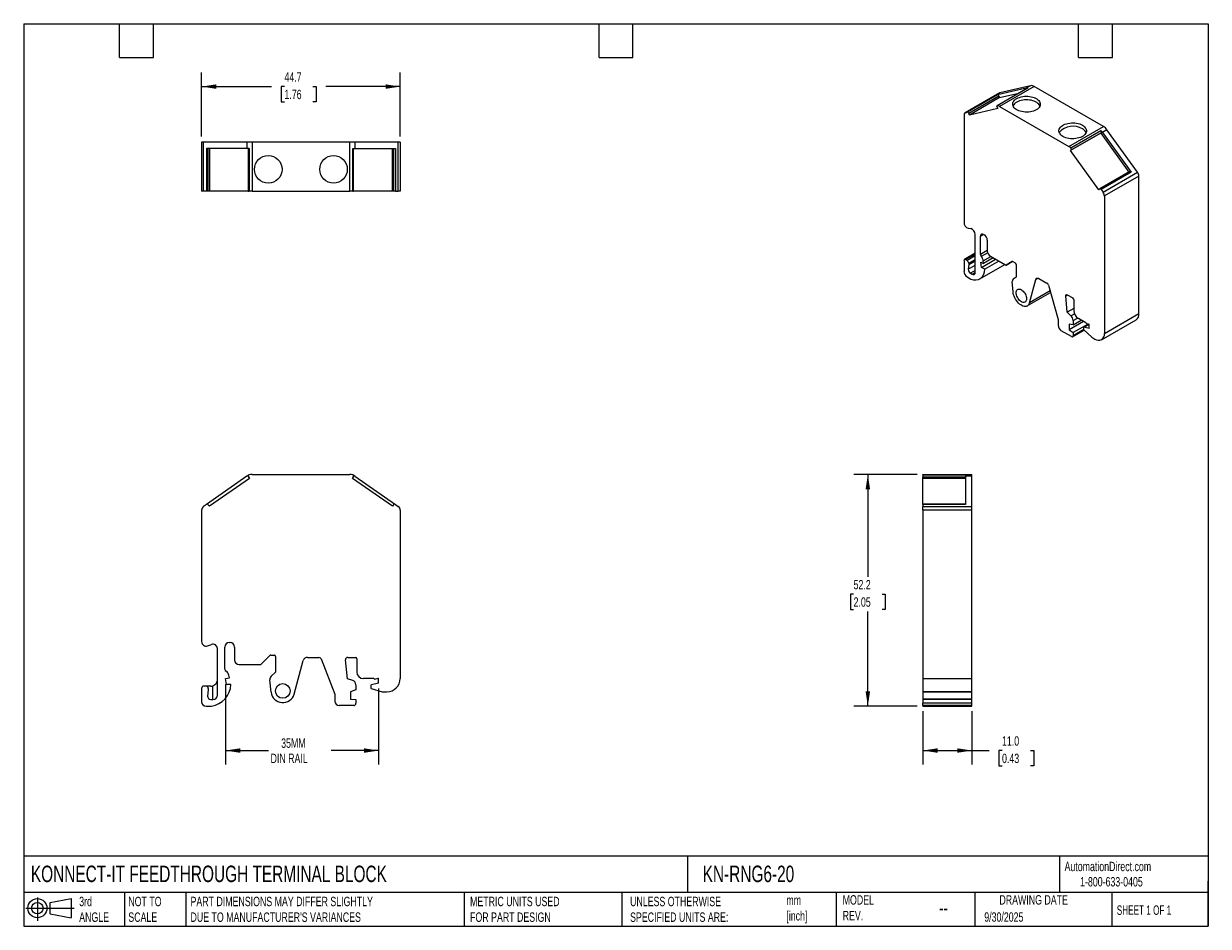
# Model space of a CAD drawing. Header units: millimetres. Extents: x 6 to 273, y 6 to 210.
import ezdxf

# ---------------------------------------------------------------- set-up
doc = ezdxf.new("R2010")
doc.units = ezdxf.units.MM
doc.linetypes.add('SLD-Solid', pattern=[0])
doc.layers.add('DIMENSIONS', color=140, linetype='SLD-Solid', lineweight=25)
doc.layers.add('TEXT', color=140, linetype='SLD-Solid', lineweight=25)
doc.layers.add('SLD-DEFPOINTS', color=7, linetype='Continuous')
doc.styles.add('SLDTEXTSTYLE0', font='TXT', dxfattribs={"width": 0.7})
doc.styles.add('SLDTEXTSTYLE1', font='TXT', dxfattribs={"width": 0.65})
doc.dimstyles.new('SLDDIMSTYLE0', dxfattribs={"dimtxt": 2.158008, "dimasz": 3.302, "dimexe": 0, "dimexo": 0.0625, "dimgap": 0.539502, "dimtad": 0, "dimtih": 1, "dimtoh": 1, "dimdec": 1, "dimrnd": 1e-09, "dimzin": 12, "dimdsep": 46, "dimtxsty": 'SLDTEXTSTYLE0', "dimsah": 1, "dimcen": 0.09, "dimadec": 0, "dimazin": 3, "dimtfac": 1, "dimtdec": 1, "dimtofl": 0, "dimtmove": 0, "dimatfit": 3, "dimfxl": 0, "dimfrac": 2, "dimtolj": 1, "dimtzin": 12, "dimarcsym": 0})
doc.dimstyles.new('SLDDIMSTYLE1', dxfattribs={"dimtxt": 2.158008, "dimasz": 3.302, "dimexe": 0, "dimexo": 0.0625, "dimgap": 0.539502, "dimtad": 0, "dimtih": 1, "dimtoh": 1, "dimdec": 1, "dimrnd": 1e-09, "dimzin": 4, "dimdsep": 46, "dimtxsty": 'SLDTEXTSTYLE0', "dimsah": 1, "dimcen": 0.09, "dimadec": 0, "dimazin": 1, "dimtfac": 1, "dimtdec": 1, "dimtofl": 0, "dimtmove": 0, "dimatfit": 3, "dimfxl": 0, "dimfrac": 2, "dimtolj": 1, "dimtzin": 12, "dimarcsym": 0})

# ---------------------------------------------------------------- blocks, each defined once
blk = doc.blocks.new('Block11')
at = {"color": 7, "linetype": 'SLD-Solid', "lineweight": 18}
for p, q in [((0, 2.88), (10.87, 2.88)), ((2.59, 5.31), (2.59, 0)), ((5.48, 4.17), (10.18, 5.03)), ((5.48, 1.6), (5.48, 4.17)), ((10.18, 5.03), (10.18, 0.73)), ((5.48, 1.6), (10.18, 0.73))]:
    blk.add_line(p, q, dxfattribs=at)
for radius in [2.15, 1.29]:
    blk.add_circle((2.59, 2.88), radius, dxfattribs=at)
blk = doc.blocks.new('Block12')
at = {"layer": 'SLD-DEFPOINTS'}
blk.add_blockref('Block11', (0, 0), dxfattribs=at)
blk = doc.blocks.new('_D')
at = {"layer": 'DIMENSIONS'}
for p, q in [((51.78, 60.84), (51.78, 42.74)), ((86.26, 59.85), (86.26, 42.74)), ((51.78, 45.92), (61.45, 45.92)), ((86.26, 45.92), (75.54, 45.92))]:
    blk.add_line(p, q, dxfattribs=at)
for points in [[(51.78, 45.92), (55.09, 45.41), (55.09, 46.42)], [(86.26, 45.92), (82.96, 46.42), (82.96, 45.41)]]:
    blk.add_solid(points, dxfattribs=at)
at = {"layer": 'DIMENSIONS', "char_height": 2.117, "attachment_point": 1, "style": 'SLDTEXTSTYLE0'}
for s, insert in [('35MM', (64.32, 48.65)), ('DIN RAIL', (61.93, 45.22))]:
    blk.add_mtext(s, dxfattribs=dict(at, insert=insert))
blk = doc.blocks.new('_D_1')
at = {"layer": 'DIMENSIONS'}
for p, q in [((208.81, 54.78), (208.81, 42.74)), ((219.81, 54.78), (219.81, 42.74)), ((208.81, 45.92), (219.81, 45.92)), ((219.81, 45.92), (223.68, 45.92)), ((226.61, 45.92), (225.88, 45.92)), ((225.88, 45.92), (225.88, 42.49)), ((233.02, 45.92), (233.74, 45.92)), ((233.74, 45.92), (233.74, 42.49)), ((225.88, 42.49), (226.61, 42.49)), ((233.74, 42.49), (233.02, 42.49))]:
    blk.add_line(p, q, dxfattribs=at)
for points in [[(208.81, 45.92), (212.12, 45.41), (212.12, 46.42)], [(219.81, 45.92), (216.51, 46.42), (216.51, 45.41)]]:
    blk.add_solid(points, dxfattribs=at)
at = {"layer": 'DIMENSIONS', "char_height": 2.117, "attachment_point": 1, "style": 'SLDTEXTSTYLE0'}
for s, insert in [('11.0', (226.61, 49.13)), ('0.43', (226.61, 45.22))]:
    blk.add_mtext(s, dxfattribs=dict(at, insert=insert))
blk = doc.blocks.new('_D_2')
at = {"layer": 'DIMENSIONS'}
for p, q in [((207.54, 108.07), (193.22, 108.07)), ((196.4, 108.07), (196.4, 85.02)), ((193.19, 81.11), (192.46, 81.11)), ((192.46, 81.11), (192.46, 77.68)), ((199.6, 81.11), (200.33, 81.11)), ((200.33, 81.11), (200.33, 77.68)), ((192.46, 77.68), (193.19, 77.68)), ((200.33, 77.68), (199.6, 77.68)), ((196.4, 55.92), (196.4, 77.2)), ((207.54, 55.92), (193.22, 55.92))]:
    blk.add_line(p, q, dxfattribs=at)
for points in [[(196.4, 108.07), (195.89, 104.76), (196.9, 104.76)], [(196.4, 55.92), (196.9, 59.22), (195.89, 59.22)]]:
    blk.add_solid(points, dxfattribs=at)
at = {"layer": 'DIMENSIONS', "char_height": 2.117, "attachment_point": 1, "style": 'SLDTEXTSTYLE0'}
for s, insert in [('52.2', (193.19, 84.32)), ('2.05', (193.19, 80.41))]:
    blk.add_mtext(s, dxfattribs=dict(at, insert=insert))
blk = doc.blocks.new('_D_3')
at = {"layer": 'DIMENSIONS'}
for p, q in [((46.41, 184.13), (46.41, 198.57)), ((91.11, 184.13), (91.11, 198.57)), ((46.41, 195.39), (62.14, 195.39)), ((65.06, 195.39), (64.34, 195.39)), ((64.34, 195.39), (64.34, 191.96)), ((71.47, 195.39), (72.2, 195.39)), ((72.2, 195.39), (72.2, 191.96)), ((91.11, 195.39), (74.4, 195.39)), ((64.34, 191.96), (65.06, 191.96)), ((72.2, 191.96), (71.47, 191.96))]:
    blk.add_line(p, q, dxfattribs=at)
for points in [[(46.41, 195.39), (49.72, 194.88), (49.72, 195.9)], [(91.11, 195.39), (87.81, 195.9), (87.81, 194.88)]]:
    blk.add_solid(points, dxfattribs=at)
at = {"layer": 'DIMENSIONS', "char_height": 2.117, "attachment_point": 1, "style": 'SLDTEXTSTYLE0'}
for s, insert in [('44.7', (65.06, 198.6)), ('1.76', (65.06, 194.69))]:
    blk.add_mtext(s, dxfattribs=dict(at, insert=insert))

msp = doc.modelspace()

# ---------------------------------------------------------------- linework, layer by layer
for p, q in [((232.32, 195.01), (225.53, 191.09)), ((232.05, 195.02), (225.6, 193.52)), ((232.4, 195.02), (225.61, 191.1)), ((233.85, 195.41), (226.07, 190.92)), ((233.04, 195.59), (226.13, 193.99)), ((233.04, 195.59), (232.05, 195.02)), ((249.42, 186.43), (233.85, 195.41)), ((226.03, 193.95), (218.26, 189.46)), ((218.35, 189.5), (226.13, 193.99)), ((225.6, 193.52), (218.81, 189.61)), ((219.1, 189.37), (225.89, 193.29)), ((226.06, 192.91), (219.28, 188.99)), ((225.89, 193.29), (226.06, 192.91)), ((226.06, 192.91), (230.38, 193.89)), ((218.81, 189.61), (218.35, 189.5)), ((219.28, 188.99), (219.1, 189.37)), ((225.66, 190.44), (219.28, 188.99)), ((225.5, 190.79), (225.66, 190.44)), ((226.07, 190.92), (241.64, 181.94)), ((218.05, 189), (218.05, 164.82)), ((241.64, 181.94), (249.42, 186.43)), ((248.83, 184.9), (242.04, 180.98)), ((242.1, 181.58), (248.88, 185.5)), ((242.2, 181.15), (248.99, 185.07)), ((248.99, 185.07), (248.83, 184.9)), ((248.83, 184.9), (255.17, 176.15)), ((250.23, 185.66), (249.24, 185.09)), ((249.24, 185.09), (255.68, 176.16)), ((257.13, 176.09), (250.23, 185.66)), ((46.41, 182.86), (46.41, 171.86)), ((46.84, 182.86), (46.41, 182.86)), ((46.84, 171.86), (46.84, 182.86)), ((56.61, 182.86), (46.84, 182.86)), ((47.49, 181.46), (47.49, 171.86)), ((56.61, 181.46), (47.49, 181.46)), ((47.91, 171.86), (47.91, 181.46)), ((48.15, 181.46), (48.15, 171.86)), ((56.61, 182.86), (56.61, 181.46)), ((57.76, 182.86), (56.61, 182.86)), ((57.11, 181.46), (56.61, 181.46)), ((56.9, 181.46), (56.9, 171.86)), ((57.11, 181.46), (57.11, 171.86)), ((57.76, 182.86), (57.76, 171.86)), ((79.77, 182.86), (57.76, 182.86)), ((79.77, 171.86), (79.77, 182.86)), ((80.92, 182.86), (79.77, 182.86)), ((80.42, 181.46), (80.92, 181.46)), ((80.42, 171.86), (80.42, 181.46)), ((80.62, 171.86), (80.62, 181.46)), ((80.92, 182.86), (80.92, 181.46)), ((90.69, 182.86), (80.92, 182.86)), ((80.92, 181.46), (90.04, 181.46)), ((89.38, 171.86), (89.38, 181.46)), ((89.62, 181.46), (89.62, 171.86)), ((90.04, 181.46), (90.04, 171.86)), ((90.69, 171.86), (90.69, 182.86)), ((91.11, 182.86), (90.69, 182.86)), ((91.11, 182.86), (91.11, 171.86)), ((242.04, 180.98), (242.2, 181.15)), ((248.43, 172.16), (242.04, 180.98)), ((255.41, 176.28), (248.62, 172.37)), ((255.68, 176.16), (248.9, 172.24)), ((249.36, 171.6), (257.13, 176.09)), ((257.43, 175.25), (249.66, 170.76)), ((257.43, 144.28), (257.43, 175.25)), ((46.84, 171.86), (46.41, 171.86)), ((47.49, 171.86), (46.84, 171.86)), ((47.91, 171.86), (47.49, 171.86)), ((48.15, 171.86), (47.91, 171.86)), ((56.9, 171.86), (48.15, 171.86)), ((56.9, 171.86), (57.11, 171.86)), ((57.76, 171.86), (57.11, 171.86)), ((57.76, 171.86), (79.77, 171.86)), ((80.42, 171.86), (79.77, 171.86)), ((80.42, 171.86), (80.62, 171.86)), ((89.38, 171.86), (80.62, 171.86)), ((89.62, 171.86), (89.38, 171.86)), ((90.04, 171.86), (89.62, 171.86)), ((90.04, 171.86), (90.69, 171.86)), ((91.11, 171.86), (90.69, 171.86)), ((248.6, 172.35), (248.43, 172.16)), ((248.9, 172.24), (249.36, 171.6)), ((249.66, 170.76), (249.66, 139.79)), ((219, 163.5), (219.61, 163.41)), ((220.56, 153.56), (220.56, 162.09)), ((221.76, 161.69), (222.47, 162.1)), ((221.76, 157.6), (221.76, 161.69)), ((222.47, 162.1), (222.59, 162.02)), ((223.3, 160.8), (223.3, 158.41)), ((220.56, 157.86), (218.15, 156.47)), ((218.4, 156.44), (220.56, 157.69)), ((223.3, 158.49), (221.76, 157.6)), ((223.38, 157.97), (221.94, 157.14)), ((218.05, 156.24), (218.05, 153.79)), ((218.76, 156.24), (218.4, 156.44)), ((220.56, 157.28), (218.76, 156.24)), ((219.11, 155.35), (219, 154.28)), ((219, 154.28), (220.56, 155.18)), ((219.11, 155.62), (220.56, 156.46)), ((219.11, 155.35), (220.56, 156.18)), ((219.11, 155.62), (219.11, 155.35)), ((221.64, 152.1), (227.23, 155.32)), ((221.85, 155.83), (222.47, 155.6)), ((222.01, 154.69), (221.85, 155.83)), ((222.01, 154.69), (225.17, 156.51)), ((222.71, 154.28), (222.01, 154.69)), ((222.4, 156.13), (224.12, 157.12)), ((222.47, 155.6), (222.4, 156.13)), ((224.61, 156.83), (222.47, 155.6)), ((225.87, 156.1), (222.71, 154.28)), ((224.01, 157.18), (227.39, 155.23)), ((227.54, 155.21), (228.91, 156)), ((228.92, 156), (227.54, 155.21)), ((229.06, 155.98), (229.58, 155.69)), ((229.79, 155.32), (229.79, 152.45)), ((218.76, 152.56), (219.6, 152.07)), ((220.56, 153.97), (219.5, 153.36)), ((219.5, 153.36), (219.85, 153.15)), ((219.85, 153.15), (220.56, 153.56)), ((229.79, 152.45), (229.12, 152.06)), ((234.23, 151.99), (234.73, 152.28)), ((234.91, 152.2), (236.73, 151.15)), ((229.1, 149.18), (228.91, 151.52)), ((232.77, 146.69), (234.23, 151.99)), ((237.43, 149.38), (232.77, 146.69)), ((237.06, 150.7), (239.24, 142.93)), ((232.29, 146.01), (237.52, 149.03)), ((240.94, 148.26), (241.34, 148.49)), ((241.25, 144.58), (240.94, 148.26)), ((241.3, 148.51), (242.54, 147.8)), ((242.75, 147.43), (242.75, 145)), ((242.75, 145.44), (241.25, 144.58)), ((242.1, 143.79), (241.25, 144.58)), ((242.1, 143.79), (242.91, 144.25)), ((249.66, 139.79), (257.43, 144.28)), ((239.24, 142.93), (239.24, 141.66)), ((244.98, 142.49), (241.72, 140.6)), ((242.61, 141.77), (241.72, 141.91)), ((241.72, 141.91), (241.72, 140.6)), ((242.61, 142.71), (243.62, 143.29)), ((242.61, 141.77), (244.41, 142.82)), ((242.61, 142.71), (242.61, 141.77)), ((245.97, 141.94), (242.61, 140)), ((245.47, 142.21), (243.81, 143.16)), ((246.12, 141.9), (245, 141.26)), ((245.06, 141.26), (246.15, 141.89)), ((245.63, 142.03), (246.16, 141.89)), ((246.16, 141.89), (246.23, 141.85)), ((246.23, 140.95), (246.23, 141.85)), ((249.04, 138.41), (256.81, 142.9)), ((242.25, 139.11), (239.95, 140.43)), ((241.72, 140.6), (242.61, 140)), ((242.5, 139.08), (245.1, 140.58)), ((245, 140.69), (242.61, 139.31)), ((242.61, 140), (242.61, 139.31)), ((244.96, 141.16), (244.96, 140.84)), ((246.23, 140.95), (245.06, 141.26)), ((245.06, 140.63), (246.8, 139)), ((246.86, 138.95), (247.54, 138.56)), ((56.61, 107.7), (47.49, 101.32)), ((57.18, 107.18), (48.15, 100.9)), ((56.96, 107.5), (57.18, 107.18)), ((57.76, 108.07), (79.77, 108.07)), ((80.35, 107.18), (80.57, 107.5)), ((89.38, 100.9), (80.35, 107.18)), ((80.92, 107.7), (90.04, 101.32)), ((208.81, 108.07), (219.81, 108.07)), ((208.81, 107.96), (208.81, 108.07)), ((208.81, 107.96), (218.41, 107.96)), ((208.81, 107.96), (208.81, 107.5)), ((208.81, 107.5), (218.41, 107.5)), ((208.81, 107.18), (208.81, 107.5)), ((218.41, 107.18), (208.81, 107.18)), ((208.81, 101.37), (208.81, 107.18)), ((218.41, 107.96), (218.41, 107.7)), ((218.41, 107.7), (218.41, 101.32)), ((219.81, 107.7), (218.41, 107.7)), ((219.81, 107.7), (219.81, 108.07)), ((219.81, 100.87), (219.81, 107.7)), ((218.41, 101.37), (208.81, 101.37)), ((208.81, 101.32), (208.81, 101.37)), ((46.41, 100.05), (46.41, 70.43)), ((47.49, 101.32), (46.84, 100.87)), ((48.15, 100.9), (47.91, 101.25)), ((89.62, 101.25), (89.38, 100.9)), ((90.04, 101.32), (90.69, 100.87)), ((91.11, 100.05), (91.11, 62.12)), ((218.41, 101.32), (208.81, 101.32)), ((208.81, 101.32), (208.81, 100.87)), ((208.81, 100.87), (219.81, 100.87)), ((208.81, 100.05), (208.81, 100.87)), ((208.81, 100.05), (208.81, 62.12)), ((219.81, 100.05), (208.81, 100.05)), ((219.81, 100.05), (219.81, 100.87)), ((219.81, 62.12), (219.81, 100.05)), ((47.76, 69.49), (48.62, 69.8)), ((52.66, 70.22), (52.84, 70.22)), ((49.96, 58.42), (49.96, 68.86)), ((51.66, 64.21), (51.66, 69.22)), ((53.84, 69.22), (53.84, 66.28)), ((59.84, 65.37), (61.78, 67.31)), ((61.99, 67.39), (62.72, 67.39)), ((63.02, 67.09), (63.02, 63.58)), ((70.26, 66.89), (72.83, 66.89)), ((79.29, 66.89), (81.04, 66.89)), ((54.84, 65.28), (59.63, 65.28)), ((67.24, 58.64), (69.3, 66.16)), ((73.29, 66.57), (76.38, 58.61)), ((79.22, 62.04), (78.79, 66.33)), ((81.34, 66.59), (81.34, 63.62)), ((51.78, 62.11), (52.67, 62.26)), ((52.01, 60.82), (51.78, 62.11)), ((52.67, 62.26), (52.57, 62.86)), ((62.04, 59.08), (61.78, 61.82)), ((63.02, 63.58), (62.07, 62.63)), ((80.43, 61.67), (79.22, 62.04)), ((85.19, 62.12), (82.84, 62.12)), ((85.42, 62.02), (86.16, 62.22)), ((86.16, 62.22), (86.26, 62.22)), ((86.26, 61.12), (86.26, 62.22)), ((208.81, 62.12), (219.81, 62.12)), ((208.81, 62.12), (208.81, 59.12)), ((219.81, 59.12), (219.81, 62.12)), ((46.41, 59.92), (46.41, 56.92)), ((47.41, 60.42), (46.91, 60.42)), ((48.46, 60.42), (47.41, 60.42)), ((47.91, 59.58), (47.76, 58.19)), ((47.91, 59.92), (47.91, 59.58)), ((48.96, 57.42), (48.96, 60.5)), ((53.01, 60.82), (52.01, 60.82)), ((81.14, 59.57), (79.89, 59.11)), ((79.89, 59.11), (79.89, 57.5)), ((81.14, 60.71), (81.14, 59.57)), ((84.47, 60.48), (84.47, 60.08)), ((84.61, 59.89), (87.07, 59.13)), ((86.26, 61.12), (84.62, 60.68)), ((87.16, 59.12), (88.11, 59.12)), ((208.81, 59.12), (219.81, 59.12)), ((219.81, 59.12), (208.81, 59.12)), ((208.81, 59.12), (208.81, 59.12)), ((208.81, 59.12), (208.81, 59.11)), ((208.81, 59.11), (219.81, 59.11)), ((208.81, 59.11), (208.81, 57.5)), ((219.81, 59.11), (219.81, 59.12)), ((219.81, 57.5), (219.81, 59.11)), ((48.46, 57.42), (48.96, 57.42)), ((76.38, 58.61), (76.38, 57.05)), ((80.64, 56.05), (77.38, 56.05)), ((79.89, 57.5), (81.14, 57.39)), ((81.14, 57.39), (81.14, 56.55)), ((219.81, 57.5), (208.81, 57.5)), ((208.81, 57.5), (208.81, 57.39)), ((219.81, 57.39), (208.81, 57.39)), ((208.81, 57.39), (208.81, 56.55)), ((219.81, 56.55), (208.81, 56.55)), ((208.81, 56.05), (208.81, 56.55)), ((219.81, 56.05), (208.81, 56.05)), ((208.81, 56.05), (208.81, 55.92)), ((219.81, 57.39), (219.81, 57.5)), ((219.81, 56.55), (219.81, 57.39)), ((219.81, 56.05), (219.81, 56.55)), ((219.81, 55.92), (219.81, 56.05)), ((47.41, 55.92), (48.61, 55.92)), ((208.81, 55.92), (219.81, 55.92))]:
    msp.add_line(p, q)
at = {"flags": 128}
for points in [[(232.4, 195.02), (232.35, 195.02), (232.32, 195.01)], [(226.13, 193.99), (226.06, 193.97), (226.03, 193.95)], [(234.31, 190.17), (234.02, 190.02), (233.7, 189.89), (233.35, 189.79), (232.99, 189.71), (232.61, 189.66), (232.22, 189.64), (231.83, 189.65), (231.44, 189.68), (231.07, 189.75), (230.71, 189.84), (230.38, 189.95), (230.07, 190.09), (229.8, 190.25), (229.56, 190.42), (229.36, 190.62), (229.2, 190.82), (229.1, 191.04), (229.03, 191.26), (229.02, 191.49), (229.06, 191.71), (229.14, 191.93), (229.28, 192.14), (229.45, 192.34), (229.67, 192.53), (229.93, 192.7), (230.22, 192.84), (230.54, 192.97), (230.89, 193.07), (231.26, 193.15), (231.64, 193.2), (232.02, 193.22), (232.41, 193.21), (232.8, 193.18), (233.17, 193.11), (233.53, 193.03), (233.86, 192.91), (234.17, 192.77), (234.45, 192.61), (234.68, 192.44), (234.88, 192.24), (235.04, 192.04), (235.15, 191.82), (235.21, 191.6), (235.22, 191.37), (235.18, 191.15), (235.1, 190.93), (234.97, 190.72), (234.79, 190.52), (234.57, 190.33), (234.31, 190.17)], [(235.14, 191.02), (235.04, 191.22), (234.88, 191.43), (234.68, 191.62), (234.45, 191.8), (234.17, 191.96), (233.86, 192.09), (233.53, 192.21), (233.17, 192.3), (232.8, 192.36), (232.41, 192.4), (232.02, 192.4), (231.64, 192.38), (231.26, 192.33), (230.89, 192.26), (230.54, 192.15), (230.22, 192.03), (229.93, 191.88), (229.67, 191.71), (229.45, 191.52), (229.28, 191.32), (229.14, 191.11), (229.1, 191.02)], [(225.5, 190.79), (225.48, 190.85), (225.47, 190.91), (225.47, 190.97), (225.48, 191.02), (225.5, 191.06), (225.53, 191.09), (225.57, 191.1), (225.61, 191.1)], [(244.71, 186.7), (244.96, 186.53), (245.18, 186.34), (245.36, 186.14), (245.49, 185.93), (245.58, 185.71), (245.61, 185.49), (245.6, 185.26), (245.54, 185.04), (245.43, 184.82), (245.28, 184.62), (245.08, 184.42), (244.84, 184.25), (244.56, 184.09), (244.26, 183.95), (243.92, 183.84), (243.56, 183.75), (243.19, 183.68), (242.81, 183.65), (242.42, 183.64), (242.03, 183.66), (241.65, 183.71), (241.28, 183.79), (240.94, 183.89), (240.61, 184.02), (240.32, 184.16), (240.07, 184.33), (239.85, 184.52), (239.67, 184.72), (239.54, 184.93), (239.45, 185.15), (239.42, 185.37), (239.43, 185.6), (239.49, 185.82), (239.6, 186.04), (239.75, 186.24), (239.95, 186.44), (240.19, 186.61), (240.46, 186.77), (240.77, 186.91), (241.11, 187.02), (241.46, 187.11), (241.84, 187.18), (242.22, 187.21), (242.61, 187.22), (243, 187.2), (243.38, 187.15), (243.75, 187.07), (244.09, 186.97), (244.41, 186.84), (244.71, 186.7)], [(255.68, 176.16), (255.65, 176.2), (255.61, 176.24), (255.57, 176.27), (255.53, 176.29), (255.49, 176.3), (255.45, 176.3), (255.42, 176.29), (255.41, 176.28)], [(248.9, 172.24), (248.86, 172.28), (248.82, 172.32), (248.78, 172.35), (248.74, 172.37), (248.7, 172.38), (248.66, 172.38), (248.63, 172.37), (248.6, 172.35)], [(234.23, 151.99), (234.27, 152.09), (234.33, 152.17), (234.4, 152.24), (234.48, 152.28), (234.58, 152.29), (234.69, 152.28), (234.8, 152.25), (234.91, 152.2)], [(232.13, 147.63), (232.12, 147.41), (232.06, 147.21), (231.98, 147.05), (231.86, 146.93), (231.72, 146.84), (231.55, 146.8), (231.37, 146.81), (231.17, 146.86), (230.97, 146.96), (230.76, 147.1), (230.57, 147.27), (230.38, 147.48), (230.22, 147.71), (230.07, 147.96), (229.96, 148.22), (229.87, 148.48), (229.82, 148.74), (229.8, 148.98), (229.82, 149.21), (229.87, 149.4), (229.96, 149.56), (230.07, 149.69), (230.22, 149.77), (230.38, 149.81), (230.57, 149.8), (230.76, 149.75), (230.97, 149.66), (231.17, 149.52), (231.37, 149.34), (231.55, 149.14), (231.72, 148.91), (231.86, 148.66), (231.98, 148.4), (232.06, 148.14), (232.12, 147.88), (232.13, 147.63)], [(232.77, 146.69), (232.69, 146.46), (232.57, 146.26), (232.42, 146.1), (232.24, 145.99), (232.04, 145.91), (231.81, 145.89), (231.58, 145.91), (231.32, 145.98), (231.07, 146.09), (230.81, 146.24), (230.55, 146.44), (230.3, 146.67), (230.06, 146.93), (229.85, 147.22), (229.65, 147.53), (229.48, 147.85), (229.33, 148.19), (229.22, 148.52), (229.14, 148.85), (229.1, 149.18)], [(240.94, 148.26), (240.94, 148.35), (240.96, 148.42), (240.99, 148.48), (241.03, 148.53), (241.09, 148.55), (241.15, 148.56), (241.22, 148.54), (241.3, 148.51)], [(244.96, 141.16), (244.96, 141.19), (244.97, 141.21), (244.98, 141.23), (244.99, 141.25), (245, 141.26), (245.02, 141.26), (245.04, 141.27), (245.06, 141.26)]]:
    msp.add_lwpolyline(points, dxfattribs=at)
for centre, radius in [((61.41, 176.76), 3.1), ((76.11, 176.76), 3.1), ((64.68, 59.34), 1.65)]:
    msp.add_circle(centre, radius)
for centre, radius, start, end in [((232.23, 194.16), 0.872, 78.9234, 102.2432), ((233.22, 194.46), 1.14, 56.6986, 99.2317), ((225.58, 193.2), 0.325, 16.852, 87.1752), ((218.5, 189.07), 0.456, 109.1554, 188.1294), ((218.79, 189.28), 0.325, 16.852, 87.1752), ((225.33, 189.68), 1.44, 59.1546, 78.7528), ((242.59, 182.49), 4, 57.9989, 140.6856), ((243.87, 184.24), 1.84, 25.0903, 62.8036), ((246.7, 183.27), 3.13, 35.6825, 45.6129), ((248.66, 185.22), 0.359, 335.2961, 51.9661), ((248.01, 184.12), 2.71, 34.8517, 58.6072), ((240.44, 179.91), 2.35, 45.3411, 59.4819), ((241.87, 181.3), 0.359, 335.2961, 51.9661), ((255.93, 175.18), 1.51, 2.4439, 36.9213), ((248.15, 170.69), 1.51, 2.4439, 36.9213), ((219.46, 164.83), 1.41, 180.6747, 250.9517), ((219.15, 162.08), 1.41, 0.6747, 70.9517), ((222.19, 161.76), 0.437, 50.7967, 189.214), ((221.76, 160.73), 1.54, 2.6055, 57.3945), ((222.53, 157.64), 0.768, 182.6508, 219.9609), ((224.83, 158.48), 1.54, 182.6055, 237.3945), ((218.26, 156.27), 0.218, 50.7967, 189.214), ((218.34, 155.59), 0.768, 2.6056, 57.3945), ((220.28, 155.78), 2.15, 9.221, 39.3482), ((227.48, 155.35), 0.151, 234.3818, 294.314), ((228.97, 155.86), 0.151, 54.3818, 114.314), ((229.33, 155.3), 0.461, 2.6055, 57.3945), ((219.58, 153.86), 1.54, 182.6055, 237.3945), ((220.06, 154.25), 1.05, 178.6391, 237.7788), ((220.54, 154.04), 2.18, 244.4251, 6.2453), ((220.13, 153.49), 0.437, 230.7967, 9.214), ((229.45, 151.63), 0.543, 127.2794, 191.2769), ((236.3, 150.49), 0.781, 15.1999, 57.1269), ((242.29, 147.41), 0.461, 2.6055, 57.3945), ((245.05, 145.1), 2.31, 182.6055, 237.3945), ((255.93, 144.13), 1.52, 305.8415, 5.4707), ((240.78, 141.73), 1.54, 182.6055, 237.3945), ((241.03, 142.63), 1.57, 2.9269, 47.3078), ((245.73, 142.29), 0.277, 197.1788, 248.202), ((242.39, 139.28), 0.219, 230.7967, 9.214), ((245.27, 140.86), 0.313, 182.924, 227.0752), ((247.04, 139.25), 0.347, 226.5331, 239.5602), ((248.36, 139.58), 1.31, 230.7967, 9.214), ((57.76, 106.07), 2, 108.9281, 125), ((57.2, 107.67), 0.3, 108.9281, 215), ((57.76, 106.07), 2, 90, 108.9281), ((79.77, 106.07), 2, 71.0719, 90), ((80.32, 107.67), 0.3, 325, 71.0719), ((79.77, 106.07), 2, 55, 71.0719), ((47.66, 101.07), 0.3, 35, 125), ((89.87, 101.07), 0.3, 55, 145), ((47.41, 100.05), 1, 125, 180), ((90.11, 100.05), 1, 0, 55), ((47.41, 70.43), 1, 180, 290), ((48.96, 68.86), 1, 360, 110), ((52.66, 69.22), 1, 90, 180), ((52.84, 69.22), 1, 0, 90), ((61.99, 67.09), 0.3, 90, 135), ((62.72, 67.09), 0.3, 360, 90), ((70.26, 65.89), 1, 90, 164.6612), ((72.83, 66.39), 0.5, 21.1871, 90), ((79.29, 66.39), 0.506, 90, 185.7627), ((81.04, 66.59), 0.3, 360, 90), ((52.16, 64.21), 0.5, 180, 240.3316), ((54.84, 66.28), 1, 180, 270), ((59.63, 65.58), 0.3, 270, 315), ((51.26, 62.63), 1.32, 10, 60.3317), ((62.77, 61.92), 1, 135, 185.5496), ((80.14, 60.71), 1, 0, 73.1679), ((82.84, 63.62), 1.5, 180, 270), ((85.36, 62.21), 0.2, 207.6112, 285.0004), ((88.11, 62.12), 3, 270, 0), ((46.91, 59.92), 0.5, 90, 180), ((47.41, 59.92), 0.5, 0, 90), ((48.46, 61.92), 1.5, 270, 289.4712), ((47.8, 61.07), 5.22, 278.9843, 357.1823), ((64.68, 59.34), 2.65, 185.5496, 344.6611), ((84.67, 60.48), 0.2, 105.0002, 179.9999), ((84.67, 60.08), 0.2, 180, 252.766), ((87.16, 59.42), 0.3, 252.7662, 270), ((47.41, 56.92), 1, 180, 270), ((48.46, 58.12), 0.7, 173.8, 270), ((48.96, 58.42), 1, 270, 360), ((77.38, 57.05), 1, 180, 270), ((80.64, 56.55), 0.502, 270, 0)]:
    msp.add_arc(centre, radius, start, end)
msp.add_open_spline([(48.96, 60.5), (49.05, 60.53), (49.13, 60.57), (49.28, 60.66), (49.35, 60.71), (49.54, 60.86), (49.65, 60.98), (49.81, 61.24), (49.87, 61.37), (49.95, 61.64), (49.96, 61.78), (49.96, 61.92)], degree=3, knots=[0, 0, 0, 0, 0.125, 0.125, 0.25, 0.25, 0.5, 0.5, 0.75, 0.75, 1, 1, 1, 1])
at = {"layer": 'TEXT'}
for p, q in [((6.35, 209.55), (273.05, 209.55)), ((6.35, 209.55), (6.35, 6.35)), ((27.94, 201.93), (27.94, 209.55)), ((35.56, 201.93), (35.56, 209.55)), ((135.89, 201.93), (135.89, 209.55)), ((143.51, 201.93), (143.51, 209.55)), ((243.84, 201.93), (243.84, 209.55)), ((251.46, 201.93), (251.46, 209.55)), ((273.05, 209.55), (273.05, 6.35)), ((27.94, 201.93), (35.56, 201.93)), ((135.89, 201.93), (143.51, 201.93)), ((243.84, 201.93), (251.46, 201.93)), ((273.05, 22.13), (6.35, 22.13)), ((155.76, 22.13), (155.76, 13.97)), ((239.58, 22.13), (239.58, 13.97)), ((273.05, 6.35), (273.05, 16.51)), ((273.05, 13.97), (6.35, 13.97)), ((29.04, 13.97), (29.04, 6.35)), ((42.84, 13.97), (42.84, 6.35)), ((105.48, 13.97), (105.48, 6.35)), ((141, 13.97), (141, 6.35)), ((189.3, 13.97), (189.3, 6.35)), ((220.47, 13.97), (220.47, 6.35)), ((251.35, 13.97), (251.35, 6.35)), ((6.35, 6.35), (273.05, 6.35))]:
    msp.add_line(p, q, dxfattribs=at)

# ---------------------------------------------------------------- block references
at = {"layer": 'SLD-DEFPOINTS'}
msp.add_blockref('Block12', (6.84, 7.55), dxfattribs=at)

# ---------------------------------------------------------------- texts
at = {"layer": 'TEXT'}
for s, insert, char_height, attachment_point, style in [('KONNECT-IT FEEDTHROUGH TERMINAL BLOCK', (7.97, 20.01), 3.7042, 1, 'SLDTEXTSTYLE0'), ('KN-RNG6-20', (159.21, 20.01), 3.704, 1, 'SLDTEXTSTYLE0'), ('AutomationDirect.com', (240.69, 20.88), 2.1167, 1, 'SLDTEXTSTYLE0'), ('1-800-633-0405', (244.19, 17.44), 2.1167, 1, 'SLDTEXTSTYLE0'), ('MODEL ^JREV.', (190.73, 13.36), 2.1167, 1, 'SLDTEXTSTYLE0'), ('DRAWING DATE', (233.73, 13.36), 2.1167, 2, 'SLDTEXTSTYLE0'), ('3rd^JANGLE', (18.85, 13), 2.117, 1, 'SLDTEXTSTYLE0'), ('NOT TO^JSCALE', (29.91, 13), 2.1167, 1, 'SLDTEXTSTYLE0'), ("PART DIMENSIONS MAY DIFFER SLIGHTLY ^JDUE TO MANUFACTURER'S VARIANCES", (43.91, 13), 2.1167, 1, 'SLDTEXTSTYLE0'), ('METRIC UNITS USED ^JFOR PART DESIGN', (106.85, 13), 2.1167, 1, 'SLDTEXTSTYLE0'), ('UNLESS OTHERWISE ^JSPECIFIED UNITS ARE:', (142.87, 13), 2.1167, 1, 'SLDTEXTSTYLE0'), ('mm^J[inch]', (178.06, 13.3), 2.117, 1, 'SLDTEXTSTYLE0'), ('SHEET 1 OF 1', (252.44, 11.05), 2.1167, 1, 'SLDTEXTSTYLE1'), ('--', (212.43, 12.11), 3.175, 1, 'SLDTEXTSTYLE0'), ('9/30/2025', (222.61, 9.5), 2.117, 1, 'SLDTEXTSTYLE0')]:
    msp.add_mtext(s, dxfattribs=dict(at, insert=insert, char_height=char_height, attachment_point=attachment_point, style=style))

# ---------------------------------------------------------------- dimensions: what is measured, and where the dimension line sits
at = {"layer": 'DIMENSIONS'}
dim = msp.add_linear_dim(base=(46.41, 195.39), p1=(91.11, 182.86), p2=(46.41, 182.86), dimstyle='SLDDIMSTYLE0', dxfattribs=at)
dim.commit()
dim.dimension.update_dxf_attribs({"geometry": '_D_3', "text_midpoint": (68.27, 195.39), "dimtype": 160})
for base, p1, p2, angle, dimstyle, picture, middle in [((196.39554, 108.06652), (208.81365, 55.91651), (208.81365, 108.06652), 90, 'SLDDIMSTYLE0', '_D_2', (196.39554, 81.11113)), ((208.81, 45.92), (219.81, 56.05), (208.81, 56.05), 0, 'SLDDIMSTYLE1', '_D_1', (229.81, 45.92))]:
    dim = msp.add_linear_dim(base=base, p1=p1, p2=p2, angle=angle, dimstyle=dimstyle, dxfattribs=at)
    dim.commit()
    dim.dimension.update_dxf_attribs({"geometry": picture, "text_midpoint": middle, "dimtype": 160})
dim = msp.add_linear_dim(base=(86.26, 45.92), p1=(51.78, 62.11), p2=(86.26, 61.12), text='35MM\\PDIN RAIL', dimstyle='SLDDIMSTYLE0', dxfattribs=at)
dim.commit()
dim.dimension.update_dxf_attribs({"geometry": '_D', "text_midpoint": (68.5, 45.92), "dimtype": 160})

doc.saveas('drawing.dxf')
